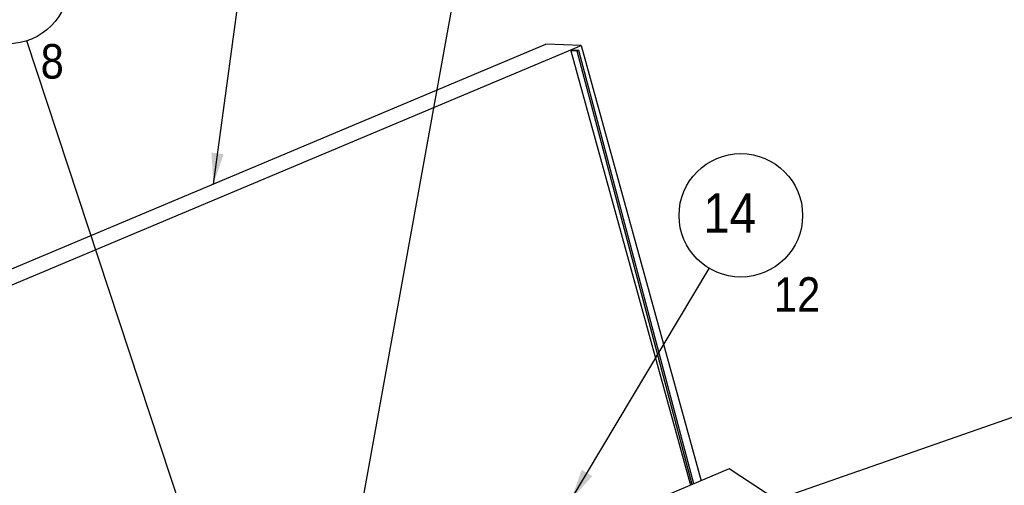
# Model space of a CAD drawing. Header units: millimetres. Extents: x 0 to 4620, y -1280 to 3267.
# Tile 101 of 103: x 2785 to 3661, y 2189 to 2604. Entities that reach past the tile are written whole.
import ezdxf

# ---------------------------------------------------------------- set-up
doc = ezdxf.new("R2010")
doc.units = ezdxf.units.MM
doc.header["$LTSCALE"] = 254.1
doc.layers.get('0').update_dxf_attribs({"linetype": 'CONTINUOUS'})
doc.styles.get("Standard").update_dxf_attribs({"font": 'txt', "width": 0.9})
doc.dimstyles.get("Standard").update_dxf_attribs({"dimtxt": 16.5, "dimasz": 27.5, "dimexe": 1.5, "dimexo": 1.5, "dimtad": 1, "dimzin": 0, "dimdsep": 46, "dimtxsty": 'Standard', "dimblk": '_FILLED', "dimblk1": '_FILLED', "dimblk2": '_FILLED', "dimcen": 0.09, "dimazin": 0, "dimtol": 1, "dimtp": 0.01, "dimtm": 0.01, "dimtfac": 1, "dimtofl": 0, "dimtmove": 0, "dimatfit": 3, "dimldrblk": '_FILLED', "dimfxl": 0, "dimtolj": 1, "dimtzin": 0, "dimarcsym": 0})

# ---------------------------------------------------------------- blocks, each defined once
blk = doc.blocks.new('_FILLED')
at = {"color": 0, "linetype": 'ByBlock'}
blk.add_solid([(0, 0), (-1, 0.2), (-1, -0.2)], dxfattribs=at)
blk = doc.blocks.new('BOM BALLOON 15_BL11', base_point=(2774.92, 2622.05))
at = {"color": 2, "linetype": 'Continuous'}
blk.add_circle((2773.82, 2637.52), 54.99, dxfattribs=at)
at = {"color": 2, "linetype": 'Continuous', "width": 0.9}
for s, height, p in [('12', 35.192, (2740.37, 2621.97)), ('8', 30.79, (2803.29, 2551.6))]:
    blk.add_text(s, height=height, dxfattribs=at).set_placement(p)
blk = doc.blocks.new('BOM BALLOON 17_BL13', base_point=(3441.54, 2414.28))
at = {"color": 2, "linetype": 'Continuous'}
blk.add_circle((3426.59, 2429.75), 54.99, dxfattribs=at)
at = {"color": 2, "linetype": 'Continuous', "width": 0.9}
for s, height, p in [('14', 35.192, (3393.14, 2414.2)), ('12', 30.793, (3456.06, 2343.83))]:
    blk.add_text(s, height=height, dxfattribs=at).set_placement(p)

msp = doc.modelspace()

# ---------------------------------------------------------------- linework, layer by layer
at = {"color": 7, "linetype": 'Continuous'}
for p, q in [((2468.73, 2252.21), (3253.06, 2582.21)), ((2500, 2251.18), (3284.33, 2581.18)), ((3284.33, 2581.18), (3253.06, 2582.21)), ((3276.78, 2576.99), (3275.22, 2576.34)), ((3282.43, 2576.65), (3276.78, 2576.99)), ((3284.33, 2581.18), (3391.17, 2193.32)), ((3275.22, 2576.34), (3381.8, 2189.38)), ((3280.86, 2575.99), (3275.22, 2576.34)), ((3280.86, 2575.99), (3282.43, 2576.65)), ((3383.17, 2189.96), (3280.86, 2575.99)), ((3384.73, 2190.62), (3282.43, 2576.65)), ((3416.27, 2203.89), (3225.84, 2123.76)), ((3638.23, 2058.38), (3416.27, 2203.89))]:
    msp.add_line(p, q, dxfattribs=at)

# ---------------------------------------------------------------- block references
at = {"color": 2, "linetype": 'Continuous'}
for name, p in [('BOM BALLOON 15_BL11', (2774.92, 2622.05)), ('BOM BALLOON 17_BL13', (3441.54, 2414.28))]:
    msp.add_blockref(name, p, dxfattribs=at)

# ---------------------------------------------------------------- leaders
for points in [[(2957.06, 2457.67), (2991.5, 2712.02)], [(3080.44, 2122.19), (3179.92, 2673.65)], [(2960.65, 2070.49), (2791.03, 2585.29)], [(2947.33, 2032.43), (2533.23, 2392.12)], [(3275.53, 2176.68), (3398.4, 2382.53)], [(3413.06, 2160.9), (3809.83, 2299.47)]]:
    msp.add_leader(points, dimstyle='Standard', override={"dimtad": 0}, dxfattribs=at)

doc.saveas('drawing.dxf')
